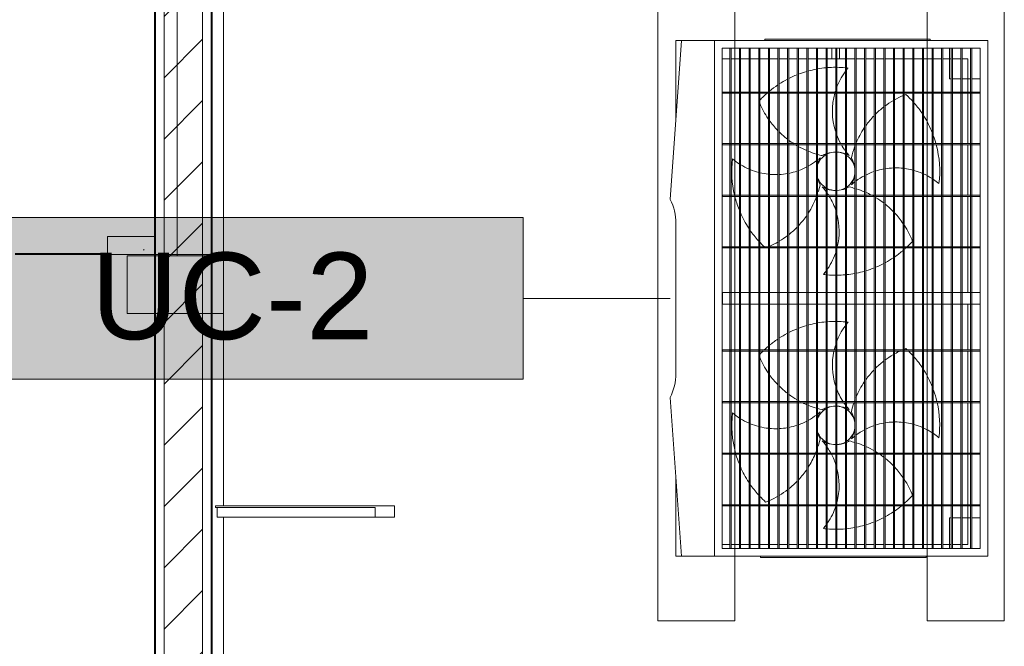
# Model space of a CAD drawing. Header units: metres. Extents: x 2.5 to 41.3, y -72.9 to -49.4.
# Tile 23 of 27: x 34.7 to 37.2, y -55.4 to -53.7. Entities that reach past the tile are written whole.
import ezdxf

# ---------------------------------------------------------------- set-up
doc = ezdxf.new("R2010")
doc.units = ezdxf.units.M
for name, color, linetype, lineweight in [('A-COLS', 7, 'Continuous', 18), ('A-FLOR', 7, 'Continuous', 18), ('A-GLAZ-CWMG', 7, 'Continuous', 18), ('A-WALL', 7, 'Continuous', 18), ('A-WALL-PATT', 7, 'Continuous', 18), ('M-EQPM', 7, 'Continuous', 18), ('S-BEAM', 7, 'Continuous', 18), ('S-COLS', 7, 'Continuous', 18)]:
    doc.layers.add(name, color=color, linetype=linetype, lineweight=lineweight)
doc.layers.add('M-EQPM-IDEN', color=1, linetype='Continuous', lineweight=9, true_color=0xff0000)
doc.styles.add('Arial_2', font='arial.ttf', dxfattribs={"height": 0.225})
pattern_1 = [(50, (21.555, -62.929), (0.546555, -0.047815), [0.05715, -0.62865]), (355, (21.555, -62.929), (-0.105728, 0.573166), [0.04572, -0.50292]), (100.451, (21.601, -62.933), (0.440828, 0.525349), [0.04857, -0.53427]), (46.184, (21.555, -62.776), (0.813237, -0.12613), [0.08573, -0.94298]), (96.636, (21.623, -62.787), (0.712212, 0.742287), [0.07286, -0.80141]), (351.184, (21.555, -62.776), (0.712217, 0.742274), [0.06858, -0.75438]), (21, (21.631, -62.814), (0.454846, -0.306795), [0.05715, -0.62865]), (326, (21.631, -62.814), (0.185405, 0.55256), [0.04572, -0.50292]), (71.451, (21.669, -62.84), (0.640251, 0.245763), [0.04857, -0.53427]), (37.5, (21.555, -62.929), (0.009261, 0.2536672), [0.02515, -0.47168, 0.02515, -0.48539, -0.50482]), (37.5, (21.555, -62.929), (0.009261, 0.2536672), [-1.007, 0.02515, -0.47968]), (7.5, (21.555, -62.929), (0.200456, 0.300546), [0.02515, -0.26594, 0.02515, -0.46025, -0.1924]), (7.5, (21.555, -62.929), (0.200456, 0.300546), [-0.77648, 0.02515, -0.16726]), (327.5, (21.385, -62.929), (0.4067682, -0.0171882), [0.02515, -0.16535, 0.02515, -0.56921, -0.78867]), (327.5, (21.385, -62.929), (0.4067682, -0.0171882), [-0.78486, 0.02515, -0.76352]), (317.5, (21.309, -62.929), (0.444383, 0.0762794), [0.02515, -0.2225, 0.02515, -0.36957, -0.56007]), (317.5, (21.309, -62.929), (0.444383, 0.0762794), [-0.64237, 0.02515, -0.53492])]
pattern_2 = [(45, (21.555, -62.929), (-0.0795495, 0.0795495), [])]

# ---------------------------------------------------------------- blocks, each defined once
blk = doc.blocks.new('Paredes 15 - Paredes 6-6874455-LAJE TÉCNICA')
at = {"layer": 'A-WALL', "color": 253, "true_color": 0xaaaaaa}
for p, q in [((35.179, -54.3441), (34.6671, -54.3441)), ((35.179, -68.442), (35.179, -54.3441))]:
    blk.add_line(p, q, dxfattribs=at)
blk = doc.blocks.new('Rectangular Mullion - 50 x 150mm-V3-LAJE TÉCNICA')
at = {"layer": 'A-GLAZ-CWMG', "color": 253, "true_color": 0xaaaaaa}
for p, q in [((35.1876, -54.9962), (35.1876, -55.0012)), ((35.6529, -54.9962), (35.1876, -54.9962)), ((35.1876, -55.0012), (35.6026, -55.0012)), ((35.1917, -55.0262), (35.1917, -55.0012)), ((35.6026, -55.0012), (35.6026, -55.0262)), ((35.6529, -55.0262), (35.6529, -54.9962)), ((35.1917, -55.0262), (35.6026, -55.0262)), ((35.6026, -55.0262), (35.6529, -55.0262))]:
    blk.add_line(p, q, dxfattribs=at)
blk = doc.blocks.new('4 GRE - ESCOLA DE CINEMA E AUDIOVISUAL CINE REX R07_rvt-1-LAJE TÉCNICA')
at = {"layer": 'A-WALL-PATT', "true_color": 0xd4d4d4}
h = blk.add_hatch(dxfattribs=at)
h.set_pattern_fill('FP_1', color=254, style=0, pattern_type=2)
h.set_pattern_definition(pattern_1)
h.paths.add_polyline_path([(35.029, -54.842), (35.0315, -54.842), (35.0309, -52.0804), (35.029, -52.0804), (35.029, -54.489)])
h.paths.add_polyline_path([(35.0315, -52.0504), (35.0312, -51.5804), (35.029, -51.5804), (35.029, -52.0504), (35.0309, -52.0504)])
h.paths.add_polyline_path([(35.0312, -51.5504), (35.0315, -51.5504), (35.0315, -51.0479), (35.029, -51.0479), (35.029, -51.5504)])
h = blk.add_hatch(dxfattribs=at)
h.set_pattern_fill('FP_2', color=254, style=0, pattern_type=2)
h.set_pattern_definition(pattern_2)
h.paths.add_polyline_path([(35.054, -54.842), (35.154, -54.842), (35.154, -51.1704), (35.054, -51.1704), (35.054, -54.489)])
h = blk.add_hatch(dxfattribs=at)
h.set_pattern_fill('FP_1', color=254, style=0, pattern_type=2)
h.set_pattern_definition(pattern_1)
h.paths.add_polyline_path([(35.1765, -54.842), (35.179, -54.842), (35.179, -51.1954), (35.1765, -51.1954), (35.1765, -54.489)])
h = blk.add_hatch(dxfattribs=at)
h.set_pattern_fill('FP_1', color=254, style=0, pattern_type=2)
h.set_pattern_definition(pattern_1)
h.paths.add_polyline_path([(35.0315, -68.5214), (35.1765, -68.5214), (35.1765, -68.5189), (35.0315, -68.5189), (35.031, -66.257), (35.029, -66.257), (35.029, -68.5214)])
h.paths.add_polyline_path([(35.0315, -65.407), (35.0308, -64.6514), (35.029, -64.6512), (35.029, -65.407), (35.0309, -65.407)])
h.paths.add_polyline_path([(35.029, -63.7556), (35.0315, -63.7553), (35.0315, -61.2659), (35.029, -61.2656), (35.029, -63.6884)])
h.paths.add_polyline_path([(35.029, -60.3412), (35.0315, -60.3409), (35.0315, -59.1602), (35.029, -59.1602), (35.029, -60.2884)])
h.paths.add_polyline_path([(35.029, -58.8102), (35.0315, -58.8102), (35.0315, -58.7052), (35.029, -58.7052)])
h.paths.add_polyline_path([(35.029, -57.8552), (35.0315, -57.8552), (35.0315, -54.842), (35.029, -54.842), (35.029, -57.5235)])
h = blk.add_hatch(dxfattribs=at)
h.set_pattern_fill('FP_2', color=254, style=0, pattern_type=2)
h.set_pattern_definition(pattern_2)
h.paths.add_polyline_path([(35.054, -68.4964), (35.154, -68.4964), (35.154, -66.257), (35.054, -66.257), (35.054, -68.1442)])
h.paths.add_polyline_path([(35.054, -65.407), (35.154, -65.407), (35.154, -64.6673), (35.054, -64.6544), (35.054, -65.1097)])
h.paths.add_polyline_path([(35.054, -63.7524), (35.154, -63.7395), (35.154, -61.2817), (35.054, -61.2688), (35.054, -63.6884)])
h.paths.add_polyline_path([(35.054, -60.338), (35.154, -60.3251), (35.154, -59.1602), (35.054, -59.1602), (35.054, -60.2884)])
h.paths.add_polyline_path([(35.054, -58.8102), (35.154, -58.8102), (35.154, -58.7052), (35.054, -58.7052)])
h.paths.add_polyline_path([(35.054, -57.8552), (35.154, -57.8552), (35.154, -54.842), (35.054, -54.842), (35.054, -57.5235)])
h = blk.add_hatch(dxfattribs=at)
h.set_pattern_fill('FP_1', color=254, style=0, pattern_type=2)
h.set_pattern_definition(pattern_1)
h.paths.add_polyline_path([(35.1765, -68.5214), (35.179, -68.5214), (35.179, -66.257), (35.1765, -66.257), (35.1765, -68.5189)])
h.paths.add_polyline_path([(35.177, -65.407), (35.179, -65.407), (35.179, -64.6705), (35.1765, -64.6702), (35.1765, -65.407)])
h.paths.add_polyline_path([(35.1765, -63.7366), (35.179, -63.7363), (35.179, -61.2849), (35.1765, -61.2846), (35.1765, -63.6884)])
h.paths.add_polyline_path([(35.1765, -60.3222), (35.179, -60.3219), (35.1782, -59.1602), (35.1765, -59.1602), (35.1765, -60.2884)])
h.paths.add_polyline_path([(35.179, -58.8102), (35.1783, -58.7052), (35.1765, -58.7052), (35.1765, -58.8102), (35.1782, -58.8102)])
h.paths.add_polyline_path([(35.1784, -57.8552), (35.179, -57.8552), (35.179, -54.842), (35.1765, -54.842), (35.1765, -57.8552)])
at = {"layer": 'S-COLS', "true_color": 0xaaaaaa}
h = blk.add_hatch(dxfattribs=at)
h.set_pattern_fill('FP_10', color=253, style=0, pattern_type=2)
h.set_pattern_definition([(50, (21.555, -62.929), (0.273274, -0.0239114), [0.02857, -0.31432]), (355, (21.555, -62.929), (-0.0528634, 0.286588), [0.02286, -0.25146]), (100.451, (21.578, -62.931), (0.220418, 0.2626804), [0.02429, -0.26714]), (46.184, (21.555, -62.853), (0.4066185, -0.0630575), [0.04286, -0.47149]), (96.636, (21.589, -62.858), (0.356107, 0.371139), [0.03643, -0.4007]), (351.184, (21.555, -62.853), (0.356108, 0.371137), [0.03429, -0.37719]), (21, (21.593, -62.872), (0.2274184, -0.1533992), [0.02858, -0.31433]), (326, (21.593, -62.872), (0.092705, 0.276284), [0.02286, -0.25146]), (71.451, (21.612, -62.884), (0.3201318, 0.1228847), [0.02429, -0.26714]), (37.5, (21.555, -62.929), (0.0046375, 0.12683267), [0.00251, -0.2459, 0.00251, -0.25276, -0.25241]), (37.5, (21.555, -62.929), (0.0046375, 0.12683267), [-0.50368, 0.00251, -0.2499]), (7.5, (21.555, -62.929), (0.1002335, 0.1502687), [0.00251, -0.14303, 0.00251, -0.24018, -0.0962]), (7.5, (21.555, -62.929), (0.1002335, 0.1502687), [-0.38824, 0.00251, -0.09369]), (327.5, (21.47, -62.929), (0.2033841, -0.0085941), [0.00251, -0.09274, 0.00251, -0.29467, -0.39434]), (327.5, (21.47, -62.929), (0.2033841, -0.0085941), [-0.39243, 0.00251, -0.39182]), (317.5, (21.432, -62.929), (0.2221916, 0.0381397), [0.00251, -0.12131, 0.00251, -0.19484, -0.28004]), (317.5, (21.432, -62.929), (0.2221916, 0.0381397), [-0.32118, 0.00251, -0.27752])])
h.paths.add_polyline_path([(34.9071, -54.3441), (35.029, -54.3441), (35.029, -54.2969), (34.9071, -54.2969)])
at = {"layer": 'A-FLOR', "color": 253, "true_color": 0xaaaaaa}
blk.add_line((34.6671, -54.3415), (34.9071, -54.3415), dxfattribs=at)
at = {"layer": 'A-WALL', "color": 253, "true_color": 0xaaaaaa}
for p, q in [((35.029, -51.1954), (35.029, -54.842)), ((35.0315, -51.1954), (35.0315, -54.842)), ((35.054, -51.1954), (35.054, -54.842)), ((35.154, -51.1954), (35.154, -54.842)), ((35.1765, -51.1954), (35.1765, -54.842)), ((35.179, -54.842), (35.179, -51.1954)), ((35.029, -54.842), (35.029, -68.5214)), ((35.0315, -68.5189), (35.0315, -54.842)), ((35.054, -68.4964), (35.054, -54.842)), ((35.154, -68.4964), (35.154, -54.842)), ((35.1765, -68.5189), (35.1765, -54.842)), ((35.179, -68.5214), (35.179, -54.842))]:
    blk.add_line(p, q, dxfattribs=at)
at = {"layer": 'S-COLS', "color": 253, "true_color": 0xaaaaaa}
for p, q in [((34.9071, -54.3441), (34.9071, -54.2969)), ((34.9071, -54.2969), (35.029, -54.2969))]:
    blk.add_line(p, q, dxfattribs=at)
at = {"layer": 'A-GLAZ-CWMG', "color": 253, "lineweight": 18, "true_color": 0xaaaaaa}
blk.add_blockref('Rectangular Mullion - 50 x 150mm-V3-LAJE TÉCNICA', (0, 0), dxfattribs=at)
at = {"layer": 'A-WALL', "color": 253, "lineweight": 18, "true_color": 0xaaaaaa}
blk.add_blockref('Paredes 15 - Paredes 6-6874455-LAJE TÉCNICA', (0, 0), dxfattribs=at)
blk = doc.blocks.new('Family - P18-298923-LAJE TÉCNICA')
at = {"layer": 'S-COLS', "color": 253, "true_color": 0xaaaaaa}
for p, q in [((0.125, 0.075), (-0.125, 0.075)), ((-0.125, 0.075), (-0.125, -0.075)), ((0.125, -0.075), (0.125, 0.075)), ((-0.125, -0.075), (0.125, -0.075))]:
    blk.add_line(p, q, dxfattribs=at)
blk = doc.blocks.new('Family - P18-301702-LAJE TÉCNICA')
at = {"layer": 'S-COLS', "color": 253, "true_color": 0xaaaaaa}
for p, q in [((0.125, 0.075), (-0.125, 0.075)), ((-0.125, 0.075), (-0.125, -0.075)), ((0.125, -0.075), (0.125, 0.075)), ((-0.125, -0.075), (0.125, -0.075))]:
    blk.add_line(p, q, dxfattribs=at)
blk = doc.blocks.new('Family - V502-298933-LAJE TÉCNICA')
at = {"layer": 'S-BEAM', "color": 253, "true_color": 0xaaaaaa}
for p, q in [((0.06, 1.5693), (0.06, 1.07)), ((0.06, 1.04), (0.06, -0.8237)), ((0.06, -0.8537), (0.06, -1.5693)), ((0.0303, -1.5693), (0.06, -1.5693))]:
    blk.add_line(p, q, dxfattribs=at)
blk = doc.blocks.new('Family - V503-298935-LAJE TÉCNICA')
at = {"layer": 'S-BEAM', "color": 253, "true_color": 0xaaaaaa}
for p, q in [((0.06, 1.5007), (-0.06, 1.5007)), ((-0.06, 1.5007), (-0.06, -1.5007)), ((0.06, -1.5007), (0.06, 1.5007)), ((-0.06, -1.5007), (0.06, -1.5007))]:
    blk.add_line(p, q, dxfattribs=at)
blk = doc.blocks.new('ESTRUTURAL CINE REX _011_IFC-1-LAJE TÉCNICA')
at = {"layer": 'A-COLS', "color": 253, "lineweight": 18, "true_color": 0xaaaaaa}
blk.add_blockref('Family - P18-301702-LAJE TÉCNICA', (35.0834, -54.4219), dxfattribs=at)
at = {"layer": 'S-BEAM', "color": 253, "lineweight": 18, "true_color": 0xaaaaaa}
for name, p in [('Family - V503-298935-LAJE TÉCNICA', (35.1486, -52.8462)), ('Family - V502-298933-LAJE TÉCNICA', (35.1486, -56.0662))]:
    blk.add_blockref(name, p, dxfattribs=at)
at = {"layer": 'S-COLS', "color": 253, "lineweight": 18, "true_color": 0xaaaaaa}
blk.add_blockref('Family - P18-298923-LAJE TÉCNICA', (35.0834, -54.4219), dxfattribs=at)
blk = doc.blocks.new('Midea_VRF_Outdoor_MVCMax-M615_670_730_785_850_WV2GN1_50_60Hz_ - MVC-M670WV2GN1-792027-LAJE TÉCNICA')
at = {"layer": 'M-EQPM', "color": 1, "true_color": 0xff0000}
for p, q in [((0.67, 0.395), (-0.67, 0.395)), ((-0.67, 0.395), (-0.67, -0.315)), ((0.67, -0.315), (0.67, 0.395)), ((0.65, 0.3755), (-0.65, 0.3755)), ((-0.65, 0.3755), (-0.65, 0.375)), ((-0.65, 0.375), (0.65, 0.375)), ((-0.65, -0.295), (-0.65, 0.375)), ((-0.65, 0.375), (0.65, 0.375)), ((-0.57, 0.353), (-0.57, 0.375)), ((-0.533, 0.3755), (-0.536, 0.3755)), ((-0.536, 0.3755), (-0.536, -0.2945)), ((-0.533, -0.2945), (-0.533, 0.3755)), ((-0.399, 0.3755), (-0.402, 0.3755)), ((-0.402, 0.3755), (-0.402, -0.2945)), ((-0.399, -0.2945), (-0.399, 0.3755)), ((-0.265, 0.3755), (-0.268, 0.3755)), ((-0.268, 0.3755), (-0.268, -0.2945)), ((-0.265, -0.2945), (-0.265, 0.3755)), ((-0.131, 0.3755), (-0.134, 0.3755)), ((-0.134, 0.3755), (-0.134, -0.2945)), ((-0.131, -0.2945), (-0.131, 0.3755)), ((0.015, 0.3755), (-0.015, 0.3755)), ((-0.015, 0.3755), (-0.015, -0.2945)), ((0.015, -0.2945), (0.015, 0.3755)), ((0.137, 0.3755), (0.134, 0.3755)), ((0.134, 0.3755), (0.134, -0.2945)), ((0.137, -0.2945), (0.137, 0.3755)), ((0.271, 0.3755), (0.268, 0.3755)), ((0.268, 0.3755), (0.268, -0.2945)), ((0.271, -0.2945), (0.271, 0.3755)), ((0.405, 0.3755), (0.402, 0.3755)), ((0.402, 0.3755), (0.402, -0.2945)), ((0.405, -0.2945), (0.405, 0.3755)), ((0.539, 0.3755), (0.536, 0.3755)), ((0.536, 0.3755), (0.536, -0.2945)), ((0.539, -0.2945), (0.539, 0.3755)), ((0.57, 0.375), (0.57, 0.353)), ((0.65, 0.375), (0.65, 0.3755)), ((0.65, 0.375), (0.65, -0.295)), ((0.65, 0.353), (-0.65, 0.353)), ((-0.65, 0.353), (-0.65, 0.35)), ((-0.65, 0.35), (0.65, 0.35)), ((-0.536, 0.343), (-0.6224, 0.343)), ((-0.6224, 0.343), (-0.6224, 0.328)), ((-0.6224, 0.343), (-0.536, 0.343)), ((-0.6224, 0.328), (-0.6224, 0.343)), ((-0.57, 0.328), (-0.57, 0.35)), ((-0.402, 0.343), (-0.533, 0.343)), ((-0.533, 0.343), (-0.402, 0.343)), ((-0.268, 0.343), (-0.399, 0.343)), ((-0.399, 0.343), (-0.268, 0.343)), ((-0.134, 0.343), (-0.265, 0.343)), ((-0.265, 0.343), (-0.134, 0.343)), ((-0.015, 0.343), (-0.131, 0.343)), ((-0.131, 0.343), (-0.015, 0.343)), ((0.134, 0.343), (0.015, 0.343)), ((0.015, 0.343), (0.134, 0.343)), ((0.268, 0.343), (0.137, 0.343)), ((0.137, 0.343), (0.268, 0.343)), ((0.402, 0.343), (0.271, 0.343)), ((0.271, 0.343), (0.402, 0.343)), ((0.536, 0.343), (0.405, 0.343)), ((0.405, 0.343), (0.536, 0.343)), ((0.6389, 0.343), (0.539, 0.343)), ((0.539, 0.343), (0.6389, 0.343)), ((0.57, 0.35), (0.57, 0.328)), ((0.6389, 0.328), (0.6389, 0.343)), ((0.6389, 0.343), (0.6389, 0.328)), ((0.65, 0.35), (0.65, 0.353)), ((0.65, 0.328), (-0.65, 0.328)), ((-0.65, 0.328), (-0.65, 0.325)), ((-0.65, 0.325), (0.65, 0.325)), ((-0.6224, 0.325), (-0.6224, 0.303)), ((-0.6224, 0.303), (-0.6224, 0.325)), ((-0.57, 0.303), (-0.57, 0.325)), ((0.57, 0.325), (0.57, 0.303)), ((0.6389, 0.303), (0.6389, 0.325)), ((0.6389, 0.325), (0.6389, 0.303)), ((0.65, 0.325), (0.65, 0.328)), ((0.65, 0.303), (-0.65, 0.303)), ((-0.65, 0.303), (-0.65, 0.3)), ((-0.65, 0.3), (0.65, 0.3)), ((-0.65, 0.2955), (-0.57, 0.2955)), ((-0.6224, 0.3), (-0.6224, 0.278)), ((-0.6224, 0.278), (-0.6224, 0.3)), ((-0.57, 0.2955), (-0.57, 0.3)), ((0.57, 0.3), (0.57, 0.295)), ((0.57, 0.295), (0.65, 0.295)), ((0.6389, 0.278), (0.6389, 0.3)), ((0.6389, 0.3), (0.6389, 0.278)), ((0.65, 0.3), (0.65, 0.303)), ((0.65, 0.278), (-0.65, 0.278)), ((-0.65, 0.278), (-0.65, 0.275)), ((-0.65, 0.275), (0.65, 0.275)), ((-0.6224, 0.275), (-0.6224, 0.253)), ((-0.6224, 0.253), (-0.6224, 0.275)), ((0.6389, 0.253), (0.6389, 0.275)), ((0.6389, 0.275), (0.6389, 0.253)), ((0.65, 0.275), (0.65, 0.278)), ((-0.67, 0.2455), (-0.673, 0.2455)), ((-0.673, 0.2455), (-0.673, 0.2255)), ((-0.673, 0.2455), (-0.673, 0.2448)), ((0.65, 0.253), (-0.65, 0.253)), ((-0.65, 0.253), (-0.65, 0.25)), ((-0.65, 0.25), (0.65, 0.25)), ((-0.6224, 0.25), (-0.6224, 0.228)), ((-0.6224, 0.228), (-0.6224, 0.25)), ((0.6389, 0.228), (0.6389, 0.25)), ((0.6389, 0.25), (0.6389, 0.228)), ((0.65, 0.25), (0.65, 0.253)), ((0.673, 0.235), (0.67, 0.235)), ((0.673, 0.2343), (0.673, 0.235)), ((0.673, 0.215), (0.673, 0.235)), ((-0.673, -0.1645), (-0.673, 0.2255)), ((0.65, 0.228), (-0.65, 0.228)), ((-0.65, 0.228), (-0.65, 0.225)), ((-0.65, 0.225), (0.65, 0.225)), ((-0.6224, 0.225), (-0.6224, 0.203)), ((-0.6224, 0.203), (-0.6224, 0.225)), ((0.6389, 0.203), (0.6389, 0.225)), ((0.6389, 0.225), (0.6389, 0.203)), ((0.65, 0.225), (0.65, 0.228)), ((0.673, 0.215), (0.673, -0.175)), ((0.65, 0.203), (-0.65, 0.203)), ((-0.65, 0.203), (-0.65, 0.2)), ((-0.65, 0.2), (0.65, 0.2)), ((-0.6224, 0.2), (-0.6224, 0.178)), ((-0.6224, 0.178), (-0.6224, 0.2)), ((0.6389, 0.178), (0.6389, 0.2)), ((0.6389, 0.2), (0.6389, 0.178)), ((0.65, 0.2), (0.65, 0.203)), ((0.65, 0.178), (-0.65, 0.178)), ((-0.65, 0.178), (-0.65, 0.175)), ((-0.65, 0.175), (0.65, 0.175)), ((-0.6224, 0.175), (-0.6224, 0.153)), ((-0.6224, 0.153), (-0.6224, 0.175)), ((0.6389, 0.153), (0.6389, 0.175)), ((0.6389, 0.175), (0.6389, 0.153)), ((0.65, 0.175), (0.65, 0.178)), ((0.65, 0.153), (-0.65, 0.153)), ((-0.65, 0.153), (-0.65, 0.15)), ((-0.65, 0.15), (0.65, 0.15)), ((0.65, 0.128), (-0.65, 0.128)), ((-0.65, 0.128), (-0.65, 0.125)), ((-0.6224, 0.15), (-0.6224, 0.128)), ((-0.6224, 0.128), (-0.6224, 0.15)), ((0.6389, 0.128), (0.6389, 0.15)), ((0.6389, 0.15), (0.6389, 0.128)), ((0.65, 0.15), (0.65, 0.153)), ((0.65, 0.125), (0.65, 0.128)), ((-0.65, 0.125), (0.65, 0.125)), ((0.65, 0.103), (-0.65, 0.103)), ((-0.65, 0.103), (-0.65, 0.1)), ((-0.6224, 0.125), (-0.6224, 0.103)), ((-0.6224, 0.103), (-0.6224, 0.125)), ((0.6389, 0.103), (0.6389, 0.125)), ((0.6389, 0.125), (0.6389, 0.103)), ((0.65, 0.1), (0.65, 0.103)), ((-0.65, 0.1), (0.65, 0.1)), ((0.65, 0.078), (-0.65, 0.078)), ((-0.65, 0.078), (-0.65, 0.075)), ((-0.6224, 0.1), (-0.6224, 0.078)), ((-0.6224, 0.078), (-0.6224, 0.1)), ((0.6389, 0.078), (0.6389, 0.1)), ((0.6389, 0.1), (0.6389, 0.078)), ((0.65, 0.075), (0.65, 0.078)), ((-0.65, 0.075), (0.65, 0.075)), ((0.65, 0.053), (-0.65, 0.053)), ((-0.65, 0.053), (-0.65, 0.05)), ((-0.6224, 0.075), (-0.6224, 0.053)), ((-0.6224, 0.053), (-0.6224, 0.075)), ((0.6389, 0.053), (0.6389, 0.075)), ((0.6389, 0.075), (0.6389, 0.053)), ((0.65, 0.05), (0.65, 0.053)), ((-0.65, 0.05), (0.65, 0.05)), ((0.65, 0.028), (-0.65, 0.028)), ((-0.65, 0.028), (-0.65, 0.025)), ((-0.6224, 0.05), (-0.6224, 0.028)), ((-0.6224, 0.028), (-0.6224, 0.05)), ((0.6389, 0.028), (0.6389, 0.05)), ((0.6389, 0.05), (0.6389, 0.028)), ((0.65, 0.025), (0.65, 0.028)), ((-0.65, 0.025), (0.65, 0.025)), ((-0.6224, 0.01), (-0.65, 0.01)), ((0.65, 0.003), (-0.65, 0.003)), ((-0.65, 0.003), (-0.65, 0)), ((-0.6224, 0.025), (-0.6224, 0.003)), ((-0.6224, 0.003), (-0.6224, 0.025)), ((0.6389, 0.003), (0.6389, 0.025)), ((0.6389, 0.025), (0.6389, 0.003)), ((0.65, 0), (0.65, 0.003)), ((-0.65, 0), (0.65, 0)), ((-0.65, -0.01), (-0.6224, -0.01)), ((0.65, -0.022), (-0.65, -0.022)), ((-0.65, -0.022), (-0.65, -0.025)), ((-0.65, -0.025), (0.65, -0.025)), ((-0.6224, 0), (-0.6224, -0.022)), ((-0.6224, -0.022), (-0.6224, 0)), ((-0.6224, -0.025), (-0.6224, -0.0467)), ((-0.6224, -0.0467), (-0.6224, -0.025)), ((0.6389, -0.022), (0.6389, 0)), ((0.6389, 0), (0.6389, -0.022)), ((0.6389, -0.0467), (0.6389, -0.025)), ((0.6389, -0.025), (0.6389, -0.0467)), ((0.65, -0.025), (0.65, -0.022)), ((0.65, -0.047), (-0.65, -0.047)), ((-0.65, -0.047), (-0.65, -0.05)), ((-0.65, -0.05), (0.65, -0.05)), ((-0.6224, -0.05), (-0.6224, -0.072)), ((-0.6224, -0.072), (-0.6224, -0.05)), ((0.6389, -0.072), (0.6389, -0.05)), ((0.6389, -0.05), (0.6389, -0.072)), ((0.65, -0.05), (0.65, -0.047)), ((0.65, -0.072), (-0.65, -0.072)), ((-0.65, -0.072), (-0.65, -0.075)), ((-0.65, -0.075), (0.65, -0.075)), ((-0.6224, -0.075), (-0.6224, -0.097)), ((-0.6224, -0.097), (-0.6224, -0.075)), ((0.6389, -0.097), (0.6389, -0.075)), ((0.6389, -0.075), (0.6389, -0.097)), ((0.65, -0.075), (0.65, -0.072)), ((0.65, -0.097), (-0.65, -0.097)), ((-0.65, -0.097), (-0.65, -0.1)), ((-0.65, -0.1), (0.65, -0.1)), ((-0.6224, -0.1), (-0.6224, -0.122)), ((-0.6224, -0.122), (-0.6224, -0.1)), ((0.6389, -0.122), (0.6389, -0.1)), ((0.6389, -0.1), (0.6389, -0.122)), ((0.65, -0.1), (0.65, -0.097)), ((0.65, -0.122), (-0.65, -0.122)), ((-0.65, -0.122), (-0.65, -0.125)), ((-0.65, -0.125), (0.65, -0.125)), ((-0.6224, -0.125), (-0.6224, -0.147)), ((-0.6224, -0.147), (-0.6224, -0.125)), ((0.6389, -0.147), (0.6389, -0.125)), ((0.6389, -0.125), (0.6389, -0.147)), ((0.65, -0.125), (0.65, -0.122)), ((0.65, -0.147), (-0.65, -0.147)), ((-0.65, -0.147), (-0.65, -0.15)), ((-0.65, -0.15), (0.65, -0.15)), ((-0.6224, -0.15), (-0.6224, -0.172)), ((-0.6224, -0.172), (-0.6224, -0.15)), ((0.6389, -0.172), (0.6389, -0.15)), ((0.6389, -0.15), (0.6389, -0.172)), ((0.65, -0.15), (0.65, -0.147)), ((-0.673, -0.1645), (-0.673, -0.1845)), ((0.65, -0.172), (-0.65, -0.172)), ((-0.65, -0.172), (-0.65, -0.175)), ((-0.65, -0.175), (0.65, -0.175)), ((-0.6224, -0.175), (-0.6224, -0.197)), ((-0.6224, -0.197), (-0.6224, -0.175)), ((0.6389, -0.197), (0.6389, -0.175)), ((0.6389, -0.175), (0.6389, -0.197)), ((0.65, -0.175), (0.65, -0.172)), ((0.673, -0.195), (0.673, -0.175)), ((-0.673, -0.1838), (-0.673, -0.1845)), ((-0.673, -0.1845), (-0.67, -0.1845)), ((0.65, -0.197), (-0.65, -0.197)), ((-0.65, -0.197), (-0.65, -0.2)), ((-0.65, -0.2), (0.65, -0.2)), ((-0.6224, -0.2), (-0.6224, -0.222)), ((-0.6224, -0.222), (-0.6224, -0.2)), ((0.6389, -0.222), (0.6389, -0.2)), ((0.6389, -0.2), (0.6389, -0.222)), ((0.65, -0.2), (0.65, -0.197)), ((0.67, -0.195), (0.673, -0.195)), ((0.673, -0.195), (0.673, -0.1943)), ((0.65, -0.222), (-0.65, -0.222)), ((-0.65, -0.222), (-0.65, -0.225)), ((-0.65, -0.225), (0.65, -0.225)), ((-0.6224, -0.225), (-0.6224, -0.247)), ((-0.6224, -0.247), (-0.6224, -0.225)), ((0.6389, -0.247), (0.6389, -0.225)), ((0.6389, -0.225), (0.6389, -0.247)), ((0.65, -0.225), (0.65, -0.222)), ((0.65, -0.247), (-0.65, -0.247)), ((-0.65, -0.247), (-0.65, -0.25)), ((-0.65, -0.25), (0.65, -0.25)), ((-0.6224, -0.25), (-0.6224, -0.272)), ((-0.6224, -0.272), (-0.6224, -0.25)), ((0.6389, -0.272), (0.6389, -0.25)), ((0.6389, -0.25), (0.6389, -0.272)), ((0.65, -0.25), (0.65, -0.247)), ((0.65, -0.272), (-0.65, -0.272)), ((-0.65, -0.272), (-0.65, -0.275)), ((-0.65, -0.275), (0.65, -0.275)), ((-0.6224, -0.275), (-0.6224, -0.295)), ((-0.6224, -0.295), (-0.6224, -0.275)), ((0.6389, -0.295), (0.6389, -0.275)), ((0.6389, -0.275), (0.6389, -0.295)), ((0.65, -0.275), (0.65, -0.272)), ((0.65, -0.295), (-0.65, -0.295)), ((-0.536, -0.2945), (-0.533, -0.2945)), ((-0.402, -0.2945), (-0.399, -0.2945)), ((-0.268, -0.2945), (-0.265, -0.2945)), ((-0.134, -0.2945), (-0.131, -0.2945)), ((-0.015, -0.2945), (0.015, -0.2945)), ((0.134, -0.2945), (0.137, -0.2945)), ((0.268, -0.2945), (0.271, -0.2945)), ((0.402, -0.2945), (0.405, -0.2945)), ((0.536, -0.2945), (0.539, -0.2945)), ((-0.67, -0.315), (0.67, -0.315)), ((-0.67, -0.315), (-0.67, -0.4009)), ((0.67, -0.315), (-0.67, -0.315)), ((0.67, -0.4006), (0.67, -0.315)), ((-0.67, -0.4009), (-0.2572, -0.43)), ((-0.67, -0.4009), (-0.67, -0.415)), ((0.2578, -0.4303), (0.67, -0.4006)), ((0.67, -0.415), (0.67, -0.4006)), ((-0.67, -0.415), (-0.4701, -0.415)), ((-0.195, -0.415), (0.195, -0.415)), ((0.47, -0.415), (0.67, -0.415))]:
    blk.add_line(p, q, dxfattribs=at)
for centre, radius, start, end in [((-0.3302, 0), 0.27, 105.4369, 109.7442), ((-0.3302, 0), 0.27, 83.171, 104.7659), ((-0.1651, 0.156), 0.1739, 139.8861, 145.8463), ((0.3298, 0), 0.27, 103.2575, 109.7442), ((0.3298, 0), 0.27, 83.171, 102.6111), ((0.4949, 0.156), 0.1739, 139.8861, 145.8463), ((-0.3302, 0), 0.27, 111.5747, 121.9812), ((-0.1651, 0.156), 0.1739, 147.0316, 155.4744), ((0.3298, 0), 0.27, 111.5747, 121.9812), ((0.4949, 0.156), 0.1739, 147.0316, 155.4744), ((-0.3302, 0), 0.27, 123.2095, 130.9698), ((-0.1651, 0.156), 0.1739, 156.5266, 164.2427), ((0.3298, 0), 0.27, 123.2095, 130.9698), ((0.4949, 0.156), 0.1739, 156.5266, 164.2427), ((-0.3302, 0), 0.27, 131.9198, 137.5963), ((-0.3142, 0.2661), 0.2312, 201.3182, 202.4524), ((-0.1651, 0.156), 0.1739, 165.2949, 172.6975), ((-0.0641, -0.016), 0.2312, 111.3182, 122.8959), ((-0.3302, 0), 0.27, 43.1231, 47.5963), ((-0.3302, 0), 0.27, 41.4697, 42.1731), ((0.3298, 0), 0.27, 136.5725, 137.5963), ((0.3458, 0.2661), 0.2312, 201.3182, 202.4524), ((0.3298, 0), 0.27, 131.9198, 135.7125), ((0.4949, 0.156), 0.1739, 165.2949, 172.6975), ((0.5959, -0.016), 0.2312, 111.3182, 122.8959), ((0.3298, 0), 0.27, 41.4697, 47.5963), ((-0.3142, 0.2661), 0.2312, 203.2874, 209.4112), ((-0.1651, 0.156), 0.1739, 173.6937, 180.7292), ((-0.0641, -0.016), 0.2312, 124.1027, 132.9526), ((-0.3302, 0), 0.27, 34.6223, 40.6097), ((0.3458, 0.2661), 0.2312, 204.9217, 209.4112), ((0.4949, 0.156), 0.1739, 173.6937, 180.7292), ((0.5959, -0.016), 0.2312, 124.1027, 132.9526), ((0.3298, 0), 0.27, 39.9564, 40.6097), ((0.3298, 0), 0.27, 34.6223, 39.0064), ((-0.3142, 0.2661), 0.2312, 210.2462, 216.8845), ((-0.1651, 0.156), 0.1739, 181.9997, 189.3278), ((-0.0641, -0.016), 0.2312, 134.0726, 141.2768), ((-0.3302, 0), 0.27, 28.4062, 33.8764), ((0.3458, 0.2661), 0.2312, 210.2462, 216.8845), ((0.4949, 0.156), 0.1739, 181.9997, 189.3278), ((0.5959, -0.016), 0.2312, 134.0726, 141.2768), ((0.3298, 0), 0.27, 28.4062, 33.8764), ((-0.3142, 0.2661), 0.2312, 217.8307, 224.992), ((-0.1651, 0.156), 0.1739, 190.3271, 197.8637), ((-0.0641, -0.016), 0.2312, 142.2591, 148.8725), ((-0.3302, 0), 0.27, 22.5107, 27.6603), ((0.3458, 0.2661), 0.2312, 217.8307, 224.992), ((0.4949, 0.156), 0.1739, 190.3271, 197.8637), ((0.5959, -0.016), 0.2312, 147.3049, 148.8725), ((0.5959, -0.016), 0.2312, 142.2591, 145.7941), ((0.3298, 0), 0.27, 22.5107, 27.6603), ((-0.3142, 0.2661), 0.2312, 226.1336, 234.505), ((-0.1651, 0.156), 0.1739, 198.9259, 206.7155), ((-0.0641, -0.016), 0.2312, 152.3412, 156.0039), ((-0.0641, -0.016), 0.2312, 149.7283, 150.8304), ((-0.3302, 0), 0.27, 16.8426, 21.8305), ((0.3458, 0.2661), 0.2312, 226.1336, 234.505), ((0.4949, 0.156), 0.1739, 198.9259, 206.7155), ((0.5959, -0.016), 0.2312, 149.7283, 156.0039), ((0.3298, 0), 0.27, 16.8426, 21.8305), ((-0.3142, 0.2661), 0.2312, 236.1215, 247.4891), ((-0.1651, 0.156), 0.1739, 207.958, 216.5966), ((-0.0641, -0.016), 0.2312, 156.7936, 162.5464), ((-0.3302, 0), 0.27, 11.3613, 16.1625), ((0.3458, 0.2661), 0.2312, 235.8948, 247.4891), ((0.4949, 0.156), 0.1739, 207.958, 216.5966), ((0.5959, -0.016), 0.2312, 156.7936, 162.5464), ((0.3298, 0), 0.27, 11.3613, 16.1625), ((-0.3302, 0), 0.27, 173.171, 174.0436), ((-0.4862, 0.1651), 0.1739, 229.8861, 232.3546), ((-0.3142, 0.2661), 0.2312, 249.8555, 257.2532), ((-0.4862, 0.1651), 0.1739, 307.5186, 311.5723), ((-0.3102, 0), 0.07, 150, 156.2194), ((-0.3302, 0), 0.05, 34.3456, 145.6544), ((-0.3302, -0.02), 0.07, 60, 120), ((-0.1651, 0.156), 0.1739, 217.8026, 221.5723), ((-0.0641, -0.016), 0.2312, 163.3308, 167.2532), ((-0.3502, 0), 0.07, 23.7806, 30), ((-0.3302, 0), 0.27, 5.9743, 10.7149), ((0.3298, 0), 0.27, 173.171, 174.0436), ((0.1738, 0.1651), 0.1739, 229.8861, 232.3546), ((0.3458, 0.2661), 0.2312, 249.8555, 250.2453), ((0.3458, 0.2661), 0.2312, 251.0297, 257.2532), ((0.1738, 0.1651), 0.1739, 307.5186, 311.5723), ((0.3498, 0), 0.07, 150, 156.2194), ((0.3298, 0), 0.05, 34.3456, 145.6544), ((0.3298, -0.02), 0.07, 60, 120), ((0.4949, 0.156), 0.1739, 217.8026, 221.5723), ((0.5959, -0.016), 0.2312, 163.3308, 167.2532), ((0.3098, 0), 0.07, 23.7806, 30), ((0.3298, 0), 0.27, 5.9743, 10.7149), ((-0.3302, 0), 0.27, 174.6814, 179.3583), ((-0.3302, 0), 0.27, 179.9961, 184.6814), ((-0.4862, 0.1651), 0.1739, 234.1587, 249.8364), ((-0.4862, 0.1651), 0.1739, 290.1872, 299.0396), ((-0.4862, 0.1651), 0.1739, 300.2455, 305.7812), ((-0.3302, 0), 0.05, 180, 206.2684), ((-0.3102, 0), 0.07, 158.8849, 177.5162), ((-0.3302, 0), 0.05, 150, 176.5227), ((-0.3302, 0), 0.05, 3.4773, 30), ((-0.3302, 0), 0.05, 333.7316, 360), ((-0.3502, 0), 0.07, 2.4838, 21.1151), ((-0.1742, -0.1651), 0.1739, 107.4417, 121.6926), ((-0.1742, -0.1651), 0.1739, 76.6276, 104.6962), ((-0.1742, -0.1651), 0.1739, 55.9627, 72.7763), ((-0.3302, 0), 0.27, 0.6339, 5.3279), ((0.3298, 0), 0.27, 174.6814, 179.3583), ((0.3298, 0), 0.27, 179.9961, 184.6814), ((0.1738, 0.1651), 0.1739, 234.1587, 249.8364), ((0.1738, 0.1651), 0.1739, 290.1872, 303.0593), ((0.1738, 0.1651), 0.1739, 304.2652, 305.7812), ((0.3298, 0), 0.05, 180, 206.2684), ((0.3498, 0), 0.07, 158.8849, 177.5162), ((0.3298, 0), 0.05, 150, 176.5227), ((0.3298, 0), 0.05, 3.4773, 30), ((0.3298, 0), 0.05, 333.7316, 360), ((0.3098, 0), 0.07, 2.4838, 21.1151), ((0.4858, -0.1651), 0.1739, 107.4417, 117.7068), ((0.4858, -0.1651), 0.1739, 75.7162, 104.6962), ((0.4858, -0.1651), 0.1739, 55.9627, 72.0681), ((0.3298, 0), 0.27, 0.6339, 5.3279), ((-0.3302, 0), 0.27, 185.3279, 190.0083), ((-0.4862, 0.1651), 0.1739, 252.7763, 253.2607), ((-0.4862, 0.1651), 0.1739, 254.3128, 287.4417), ((-0.3102, 0), 0.07, 180, 198.4497), ((-0.3102, 0), 0.07, 201.1151, 210), ((-0.3302, 0), 0.05, 210, 250.2698), ((-0.3302, 0), 0.05, 289.7302, 330), ((-0.1742, -0.1651), 0.1739, 125.7812, 131.5723), ((-0.3502, 0), 0.07, 330, 338.8849), ((-0.3502, 0), 0.07, 341.5503, 360), ((-0.1742, -0.1651), 0.1739, 122.8985, 124.0439), ((-0.1742, -0.1651), 0.1739, 49.8861, 54.1587), ((-0.3302, 0), 0.27, 353.171, 354.6814), ((-0.3302, 0), 0.27, 355.3192, 359.9961), ((0.3298, 0), 0.27, 185.3279, 190.0083), ((0.1738, 0.1651), 0.1739, 252.7763, 256.768), ((0.1738, 0.1651), 0.1739, 257.7826, 287.4417), ((0.3498, 0), 0.07, 180, 198.4497), ((0.3498, 0), 0.07, 201.1151, 210), ((0.3298, 0), 0.05, 210, 250.2698), ((0.3298, 0), 0.05, 289.7302, 330), ((0.4858, -0.1651), 0.1739, 125.7812, 131.5723), ((0.3098, 0), 0.07, 330, 338.8849), ((0.3098, 0), 0.07, 341.5503, 360), ((0.4858, -0.1651), 0.1739, 118.8788, 124.0439), ((0.4858, -0.1651), 0.1739, 49.8861, 54.1587), ((0.3298, 0), 0.27, 353.171, 354.6814), ((0.3298, 0), 0.27, 355.3192, 359.9961), ((-0.3302, 0), 0.27, 190.7149, 195.4823), ((-0.5963, 0.016), 0.2312, 337.578, 343.3308), ((-0.5963, 0.016), 0.2312, 344.1882, 347.2532), ((-0.3302, 0.02), 0.07, 240, 253.0831), ((-0.4953, -0.156), 0.1739, 39.1206, 41.5723), ((-0.4953, -0.156), 0.1739, 28.9592, 37.8026), ((-0.3302, 0.02), 0.07, 286.9169, 300), ((-0.3462, -0.2661), 0.2312, 72.442, 77.2532), ((-0.3462, -0.2661), 0.2312, 57.4057, 69.3562), ((0.3298, 0), 0.27, 190.7149, 195.4823), ((0.0637, 0.016), 0.2312, 337.578, 343.3308), ((0.0637, 0.016), 0.2312, 344.1882, 347.2532), ((0.3298, 0.02), 0.07, 240, 253.0831), ((0.1647, -0.156), 0.1739, 39.1206, 41.5723), ((0.1647, -0.156), 0.1739, 28.9592, 37.8026), ((0.3298, 0.02), 0.07, 286.9169, 300), ((0.3138, -0.2661), 0.2312, 72.442, 77.2532), ((0.3138, -0.2661), 0.2312, 67.5257, 69.8555), ((-0.3302, 0), 0.27, 196.1625, 201.1504), ((-0.5963, 0.016), 0.2312, 330.584, 336.7936), ((-0.4953, -0.156), 0.1739, 19.9881, 27.7777), ((-0.3462, -0.2661), 0.2312, 47.2751, 55.8948), ((0.3298, 0), 0.27, 196.1625, 201.1504), ((0.0637, 0.016), 0.2312, 334.0536, 336.7936), ((0.1647, -0.156), 0.1739, 19.9881, 27.7777), ((0.3138, -0.2661), 0.2312, 57.4057, 66.7413), ((0.3138, -0.2661), 0.2312, 47.2751, 55.8948), ((-0.3302, 0), 0.27, 201.8305, 206.9144), ((-0.5963, 0.016), 0.2312, 329.0173, 329.7283), ((-0.4953, -0.156), 0.1739, 11.3264, 18.9259), ((-0.3462, -0.2661), 0.2312, 38.7769, 46.1336), ((0.3298, 0), 0.27, 201.8305, 206.9144), ((0.0637, 0.016), 0.2312, 323.2415, 329.7283), ((0.0637, 0.016), 0.2312, 330.584, 332.5428), ((0.1647, -0.156), 0.1739, 11.3264, 18.9259), ((0.3138, -0.2661), 0.2312, 38.7769, 46.1336), ((-0.3302, 0), 0.27, 207.6603, 213.1305), ((-0.5963, 0.016), 0.2312, 315.0549, 322.2591), ((-0.5963, 0.016), 0.2312, 323.2415, 327.5065), ((-0.4953, -0.156), 0.1739, 2.999, 10.3271), ((-0.3462, -0.2661), 0.2312, 31.0813, 37.8307), ((0.3298, 0), 0.27, 207.6603, 213.1305), ((0.0637, 0.016), 0.2312, 315.0549, 322.2591), ((0.1647, -0.156), 0.1739, 2.999, 10.3271), ((0.3138, -0.2661), 0.2312, 31.0813, 37.8307), ((-0.3302, 0), 0.27, 213.8764, 219.5536), ((-0.5963, 0.016), 0.2312, 305.3095, 314.0726), ((-0.4953, -0.156), 0.1739, 354.69, 1.9997), ((-0.3462, -0.2661), 0.2312, 24.1225, 30.2462), ((0.3298, 0), 0.27, 213.8764, 219.7496), ((0.0637, 0.016), 0.2312, 305.3095, 314.0726), ((0.1647, -0.156), 0.1739, 354.69, 1.9997), ((0.3138, -0.2661), 0.2312, 24.1225, 30.2462), ((-0.3302, 0), 0.27, 221.0331, 226.9165), ((-0.5963, 0.016), 0.2312, 292.6185, 304.1027), ((-0.4953, -0.156), 0.1739, 346.3471, 353.6937), ((0.3298, 0), 0.27, 220.6097, 223.2498), ((0.0637, 0.016), 0.2312, 292.6185, 304.1027), ((0.1647, -0.156), 0.1739, 346.3471, 353.6937), ((0.3138, -0.2661), 0.2312, 21.3182, 23.2874), ((-0.4953, -0.156), 0.1739, 337.5788, 345.2949), ((-0.3302, 0), 0.27, 304.4379, 311.9198), ((-0.3302, 0), 0.27, 312.8698, 316.6872), ((0.3298, 0), 0.27, 224.1999, 226.9165), ((0.1647, -0.156), 0.1739, 337.5788, 345.2949), ((0.3298, 0), 0.27, 304.4379, 311.9198), ((0.3298, 0), 0.27, 312.8698, 317.5963), ((-0.4953, -0.156), 0.1739, 328.4788, 336.5266), ((-0.3302, 0), 0.27, 293.4052, 303.2095), ((0.1647, -0.156), 0.1739, 328.217, 336.5266), ((0.3298, 0), 0.27, 293.4052, 303.2095), ((-0.4953, -0.156), 0.1739, 319.8861, 327.0316), ((-0.3302, 0), 0.27, 283.9902, 291.5747), ((0.1647, -0.156), 0.1739, 319.8861, 327.0316), ((0.3298, 0), 0.27, 286.2078, 291.5747), ((-0.3302, 0), 0.27, 263.171, 283.3438), ((0.3298, 0), 0.27, 263.171, 285.5276), ((-0.195, -0.5514), 0.1364, 90, 117.1211), ((0.195, -0.5514), 0.1364, 62.595, 90)]:
    blk.add_arc(centre, radius, start, end, dxfattribs=at)
blk = doc.blocks.new('M_Identificador de equipamento mecânico_BTS - Em caixas-817025-LAJE TÉCNICA')
at = {"layer": 'M-EQPM-IDEN', "true_color": 0xf5f5f5}
blk.add_hatch(color=7, dxfattribs=at).paths.add_polyline_path([(0.01, 0.0028), (0.01, -0.0028), (-0.01, -0.0028), (-0.01, 0.0028)])
at = {"layer": 'M-EQPM-IDEN'}
for p, q in [((0.01, 0.0028), (-0.01, 0.0028)), ((-0.01, 0.0028), (-0.01, -0.0028)), ((-0.01, 0.0028), (0.01, 0.0028)), ((-0.01, -0.0028), (-0.01, 0.0028)), ((0.01, -0.0028), (0.01, 0.0028)), ((0.01, 0.0028), (0.01, -0.0028)), ((-0.01, -0.0028), (0.01, -0.0028)), ((0.01, -0.0028), (-0.01, -0.0028))]:
    blk.add_line(p, q, dxfattribs=at)

msp = doc.modelspace()

# ---------------------------------------------------------------- linework, layer by layer
at = {"layer": 'A-FLOR', "color": 253, "true_color": 0xaaaaaa}
msp.add_line((35.2086, -54.3469), (35.2086, -54.4969), dxfattribs=at)
at = {"layer": 'A-WALL', "color": 253, "true_color": 0xaaaaaa}
for p, q in [((36.3364, -55.2955), (36.3364, -52.1973)), ((36.5364, -52.1973), (36.5364, -55.2955)), ((37.0364, -55.2955), (37.0364, -52.1955)), ((37.2364, -52.1955), (37.2364, -55.2955)), ((36.3364, -55.2955), (36.5364, -55.2955)), ((37.0364, -55.2955), (37.2364, -55.2955))]:
    msp.add_line(p, q, dxfattribs=at)
at = {"layer": 'M-EQPM-IDEN'}
msp.add_line((36.3683, -54.4577), (35.9869, -54.4577), dxfattribs=at)

# ---------------------------------------------------------------- block references
at = {"lineweight": 5}
for name in ['4 GRE - ESCOLA DE CINEMA E AUDIOVISUAL CINE REX R07_rvt-1-LAJE TÉCNICA', 'ESTRUTURAL CINE REX _011_IFC-1-LAJE TÉCNICA']:
    msp.add_blockref(name, (0, 0), dxfattribs=at)
at = {"layer": 'M-EQPM', "color": 1, "true_color": 0xff0000, "rotation": 270.0000000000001}
msp.add_blockref('Midea_VRF_Outdoor_MVCMax-M615_670_730_785_850_WV2GN1_50_60Hz_ - MVC-M670WV2GN1-792027-LAJE TÉCNICA', (36.7986, -54.4577), dxfattribs=at)
at = {"layer": 'M-EQPM-IDEN', "xscale": 74.99999999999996, "yscale": 74.99999999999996, "zscale": 74.99999999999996}
msp.add_blockref('M_Identificador de equipamento mecânico_BTS - Em caixas-817025-LAJE TÉCNICA', (35.2369, -54.4577), dxfattribs=at)

# ---------------------------------------------------------------- texts
at = {"layer": 'M-EQPM-IDEN', "color": 7, "insert": (34.8646, -54.3389), "char_height": 0.225, "width": 0.895886, "attachment_point": 1, "style": 'Arial_2'}
msp.add_mtext('UC-2', dxfattribs=at)

doc.saveas('drawing.dxf')
